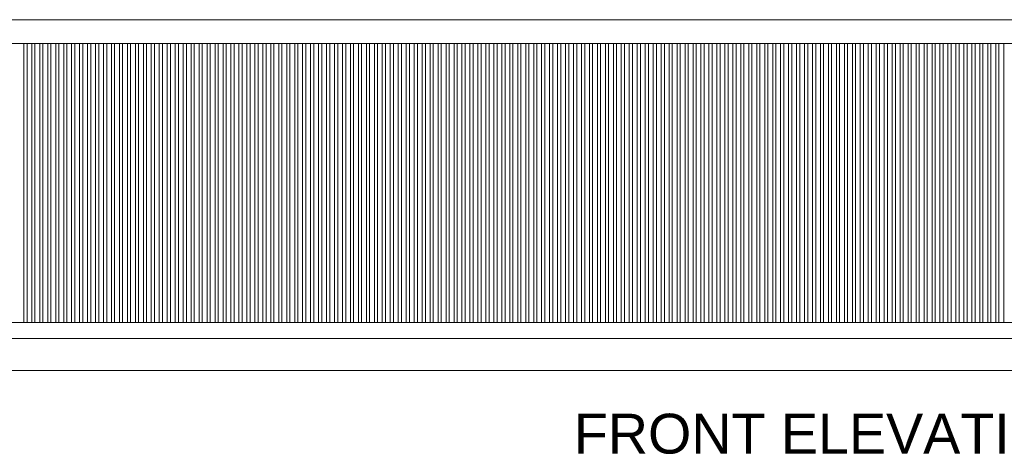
# Model space of a CAD drawing. Header units: millimetres. Extents: x 502444 to 745500, y -417645 to -375189.
# Tile 50 of 208: x 632602 to 635692, y -415722 to -414359. Entities that reach past the tile are written whole.
import ezdxf

# ---------------------------------------------------------------- set-up
doc = ezdxf.new("R2010")
doc.units = ezdxf.units.MM
doc.layers.add('ELEVATION', color=7, linetype='Continuous', lineweight=20, true_color=0xa552a5)
doc.layers.add('FURN', color=7, linetype='Continuous', lineweight=20, true_color=0x1c1c1c)
doc.layers.add('Equipment Name', color=7, linetype='Continuous')

msp = doc.modelspace()

# ---------------------------------------------------------------- linework, layer by layer
at = {"layer": 'ELEVATION', "color": 253, "true_color": 0xababab}
for p, q in [((632615.2010063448, -414433.7120927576, 32.14702471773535), (632615.2010063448, -415308.7120927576, 32.14702471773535)), ((632625.2010063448, -414433.7120927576, 32.14702471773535), (632625.2010063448, -415308.7120927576, 32.14702471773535)), ((632640.2010063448, -414433.7120927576, 32.14702471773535), (632640.2010063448, -415308.7120927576, 32.14702471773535)), ((632650.2010063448, -414433.7120927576, 32.14702471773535), (632650.2010063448, -415308.7120927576, 32.14702471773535)), ((632665.2010063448, -414433.7120927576, 32.14702471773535), (632665.2010063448, -415308.7120927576, 32.14702471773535)), ((632675.2010063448, -414433.7120927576, 32.14702471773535), (632675.2010063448, -415308.7120927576, 32.14702471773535)), ((632690.2010063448, -414433.7120927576, 32.14702471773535), (632690.2010063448, -415308.7120927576, 32.14702471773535)), ((632700.2010063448, -414433.7120927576, 32.14702471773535), (632700.2010063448, -415308.7120927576, 32.14702471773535)), ((632715.2010063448, -414433.7120927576, 32.14702471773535), (632715.2010063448, -415308.7120927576, 32.14702471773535)), ((632725.2010063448, -414433.7120927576, 32.14702471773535), (632725.2010063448, -415308.7120927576, 32.14702471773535)), ((632740.2010063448, -414433.7120927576, 32.14702471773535), (632740.2010063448, -415308.7120927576, 32.14702471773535)), ((632750.2010063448, -414433.7120927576, 32.14702471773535), (632750.2010063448, -415308.7120927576, 32.14702471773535)), ((632765.2010063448, -414433.7120927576, 32.14702471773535), (632765.2010063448, -415308.7120927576, 32.14702471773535)), ((632775.2010063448, -414433.7120927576, 32.14702471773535), (632775.2010063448, -415308.7120927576, 32.14702471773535)), ((632790.2010063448, -414433.7120927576, 32.14702471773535), (632790.2010063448, -415308.7120927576, 32.14702471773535)), ((632800.2010063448, -414433.7120927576, 32.14702471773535), (632800.2010063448, -415308.7120927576, 32.14702471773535)), ((632815.2010063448, -414433.7120927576, 32.14702471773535), (632815.2010063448, -415308.7120927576, 32.14702471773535)), ((632825.2010063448, -414433.7120927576, 32.14702471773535), (632825.2010063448, -415308.7120927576, 32.14702471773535)), ((632840.2010063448, -414433.7120927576, 32.14702471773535), (632840.2010063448, -415308.7120927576, 32.14702471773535)), ((632850.2010063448, -414433.7120927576, 32.14702471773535), (632850.2010063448, -415308.7120927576, 32.14702471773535)), ((632865.2010063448, -414433.7120927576, 32.14702471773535), (632865.2010063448, -415308.7120927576, 32.14702471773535)), ((632875.2010063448, -414433.7120927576, 32.14702471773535), (632875.2010063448, -415308.7120927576, 32.14702471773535)), ((632890.2010063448, -414433.7120927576, 32.14702471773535), (632890.2010063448, -415308.7120927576, 32.14702471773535)), ((632900.2010063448, -414433.7120927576, 32.14702471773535), (632900.2010063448, -415308.7120927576, 32.14702471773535)), ((632915.2010063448, -414433.7120927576, 32.14702471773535), (632915.2010063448, -415308.7120927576, 32.14702471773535)), ((632925.2010063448, -414433.7120927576, 32.14702471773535), (632925.2010063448, -415308.7120927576, 32.14702471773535)), ((632940.2010063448, -414433.7120927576, 32.14702471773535), (632940.2010063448, -415308.7120927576, 32.14702471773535)), ((632950.2010063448, -414433.7120927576, 32.14702471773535), (632950.2010063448, -415308.7120927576, 32.14702471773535)), ((632965.2010063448, -414433.7120927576, 32.14702471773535), (632965.2010063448, -415308.7120927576, 32.14702471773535)), ((632975.2010063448, -414433.7120927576, 32.14702471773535), (632975.2010063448, -415308.7120927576, 32.14702471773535)), ((632990.2010063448, -414433.7120927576, 32.14702471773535), (632990.2010063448, -415308.7120927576, 32.14702471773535)), ((633000.2010063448, -414433.7120927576, 32.14702471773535), (633000.2010063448, -415308.7120927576, 32.14702471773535)), ((633015.2010063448, -414433.7120927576, 32.14702471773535), (633015.2010063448, -415308.7120927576, 32.14702471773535)), ((633025.2010063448, -414433.7120927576, 32.14702471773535), (633025.2010063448, -415308.7120927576, 32.14702471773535)), ((633040.2010063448, -414433.7120927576, 32.14702471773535), (633040.2010063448, -415308.7120927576, 32.14702471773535)), ((633050.2010063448, -414433.7120927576, 32.14702471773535), (633050.2010063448, -415308.7120927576, 32.14702471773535)), ((633065.2010063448, -414433.7120927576, 32.14702471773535), (633065.2010063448, -415308.7120927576, 32.14702471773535)), ((633075.2010063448, -414433.7120927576, 32.14702471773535), (633075.2010063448, -415308.7120927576, 32.14702471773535)), ((633090.2010063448, -414433.7120927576, 32.14702471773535), (633090.2010063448, -415308.7120927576, 32.14702471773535)), ((633100.2010063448, -414433.7120927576, 32.14702471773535), (633100.2010063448, -415308.7120927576, 32.14702471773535)), ((633115.2010063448, -414433.7120927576, 32.14702471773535), (633115.2010063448, -415308.7120927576, 32.14702471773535)), ((633125.2010063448, -414433.7120927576, 32.14702471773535), (633125.2010063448, -415308.7120927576, 32.14702471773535)), ((633140.2010063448, -414433.7120927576, 32.14702471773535), (633140.2010063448, -415308.7120927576, 32.14702471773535)), ((633150.2010063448, -414433.7120927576, 32.14702471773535), (633150.2010063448, -415308.7120927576, 32.14702471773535)), ((633165.2010063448, -414433.7120927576, 32.14702471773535), (633165.2010063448, -415308.7120927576, 32.14702471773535)), ((633175.2010063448, -414433.7120927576, 32.14702471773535), (633175.2010063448, -415308.7120927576, 32.14702471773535)), ((633190.2010063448, -414433.7120927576, 32.14702471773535), (633190.2010063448, -415308.7120927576, 32.14702471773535)), ((633200.2010063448, -414433.7120927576, 32.14702471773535), (633200.2010063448, -415308.7120927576, 32.14702471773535)), ((633215.2010063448, -414433.7120927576, 32.14702471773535), (633215.2010063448, -415308.7120927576, 32.14702471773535)), ((633225.2010063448, -414433.7120927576, 32.14702471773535), (633225.2010063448, -415308.7120927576, 32.14702471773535)), ((633240.2010063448, -414433.7120927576, 32.14702471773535), (633240.2010063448, -415308.7120927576, 32.14702471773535)), ((633250.2010063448, -414433.7120927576, 32.14702471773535), (633250.2010063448, -415308.7120927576, 32.14702471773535)), ((633265.2010063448, -414433.7120927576, 32.14702471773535), (633265.2010063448, -415308.7120927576, 32.14702471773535)), ((633275.2010063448, -414433.7120927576, 32.14702471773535), (633275.2010063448, -415308.7120927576, 32.14702471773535)), ((633290.2010063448, -414433.7120927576, 32.14702471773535), (633290.2010063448, -415308.7120927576, 32.14702471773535)), ((633300.2010063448, -414433.7120927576, 32.14702471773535), (633300.2010063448, -415308.7120927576, 32.14702471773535)), ((633315.2010063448, -414433.7120927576, 32.14702471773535), (633315.2010063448, -415308.7120927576, 32.14702471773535)), ((633325.2010063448, -414433.7120927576, 32.14702471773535), (633325.2010063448, -415308.7120927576, 32.14702471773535)), ((633340.2010063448, -414433.7120927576, 32.14702471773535), (633340.2010063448, -415308.7120927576, 32.14702471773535)), ((633350.2010063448, -414433.7120927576, 32.14702471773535), (633350.2010063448, -415308.7120927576, 32.14702471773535)), ((633365.2010063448, -414433.7120927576, 32.14702471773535), (633365.2010063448, -415308.7120927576, 32.14702471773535)), ((633375.2010063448, -414433.7120927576, 32.14702471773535), (633375.2010063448, -415308.7120927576, 32.14702471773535)), ((633390.2010063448, -414433.7120927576, 32.14702471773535), (633390.2010063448, -415308.7120927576, 32.14702471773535)), ((633400.2010063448, -414433.7120927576, 32.14702471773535), (633400.2010063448, -415308.7120927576, 32.14702471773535)), ((633415.2010063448, -414433.7120927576, 32.14702471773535), (633415.2010063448, -415308.7120927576, 32.14702471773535)), ((633425.2010063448, -414433.7120927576, 32.14702471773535), (633425.2010063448, -415308.7120927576, 32.14702471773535)), ((633440.2010063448, -414433.7120927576, 32.14702471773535), (633440.2010063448, -415308.7120927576, 32.14702471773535)), ((633450.2010063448, -414433.7120927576, 32.14702471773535), (633450.2010063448, -415308.7120927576, 32.14702471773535)), ((633465.2010063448, -414433.7120927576, 32.14702471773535), (633465.2010063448, -415308.7120927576, 32.14702471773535)), ((633475.2010063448, -414433.7120927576, 32.14702471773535), (633475.2010063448, -415308.7120927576, 32.14702471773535)), ((633490.2010063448, -414433.7120927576, 32.14702471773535), (633490.2010063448, -415308.7120927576, 32.14702471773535)), ((633500.2010063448, -414433.7120927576, 32.14702471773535), (633500.2010063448, -415308.7120927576, 32.14702471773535)), ((633515.2010063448, -414433.7120927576, 32.14702471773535), (633515.2010063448, -415308.7120927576, 32.14702471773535)), ((633525.2010063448, -414433.7120927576, 32.14702471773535), (633525.2010063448, -415308.7120927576, 32.14702471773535)), ((633540.2010063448, -414433.7120927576, 32.14702471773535), (633540.2010063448, -415308.7120927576, 32.14702471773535)), ((633550.2010063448, -414433.7120927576, 32.14702471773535), (633550.2010063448, -415308.7120927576, 32.14702471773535)), ((633565.2010063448, -414433.7120927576, 32.14702471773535), (633565.2010063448, -415308.7120927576, 32.14702471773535)), ((633575.2010063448, -414433.7120927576, 32.14702471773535), (633575.2010063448, -415308.7120927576, 32.14702471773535)), ((633590.2010063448, -414433.7120927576, 32.14702471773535), (633590.2010063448, -415308.7120927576, 32.14702471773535)), ((633600.2010063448, -414433.7120927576, 32.14702471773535), (633600.2010063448, -415308.7120927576, 32.14702471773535)), ((633615.2010063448, -414433.7120927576, 32.14702471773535), (633615.2010063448, -415308.7120927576, 32.14702471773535)), ((633625.2010063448, -414433.7120927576, 32.14702471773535), (633625.2010063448, -415308.7120927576, 32.14702471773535)), ((633640.2010063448, -414433.7120927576, 32.14702471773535), (633640.2010063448, -415308.7120927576, 32.14702471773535)), ((633650.2010063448, -414433.7120927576, 32.14702471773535), (633650.2010063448, -415308.7120927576, 32.14702471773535)), ((633665.2010063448, -414433.7120927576, 32.14702471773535), (633665.2010063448, -415308.7120927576, 32.14702471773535)), ((633675.2010063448, -414433.7120927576, 32.14702471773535), (633675.2010063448, -415308.7120927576, 32.14702471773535)), ((633690.2010063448, -414433.7120927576, 32.14702471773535), (633690.2010063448, -415308.7120927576, 32.14702471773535)), ((633700.2010063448, -414433.7120927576, 32.14702471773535), (633700.2010063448, -415308.7120927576, 32.14702471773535)), ((633715.2010063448, -414433.7120927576, 32.14702471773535), (633715.2010063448, -415308.7120927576, 32.14702471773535)), ((633725.2010063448, -414433.7120927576, 32.14702471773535), (633725.2010063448, -415308.7120927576, 32.14702471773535)), ((633740.2010063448, -414433.7120927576, 32.14702471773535), (633740.2010063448, -415308.7120927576, 32.14702471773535)), ((633750.2010063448, -414433.7120927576, 32.14702471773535), (633750.2010063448, -415308.7120927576, 32.14702471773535)), ((633765.2010063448, -414433.7120927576, 32.14702471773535), (633765.2010063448, -415308.7120927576, 32.14702471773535)), ((633775.2010063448, -414433.7120927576, 32.14702471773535), (633775.2010063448, -415308.7120927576, 32.14702471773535)), ((633790.2010063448, -414433.7120927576, 32.14702471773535), (633790.2010063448, -415308.7120927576, 32.14702471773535)), ((633800.2010063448, -414433.7120927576, 32.14702471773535), (633800.2010063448, -415308.7120927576, 32.14702471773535)), ((633815.2010063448, -414433.7120927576, 32.14702471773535), (633815.2010063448, -415308.7120927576, 32.14702471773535)), ((633825.2010063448, -414433.7120927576, 32.14702471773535), (633825.2010063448, -415308.7120927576, 32.14702471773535)), ((633840.2010063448, -414433.7120927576, 32.14702471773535), (633840.2010063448, -415308.7120927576, 32.14702471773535)), ((633850.2010063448, -414433.7120927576, 32.14702471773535), (633850.2010063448, -415308.7120927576, 32.14702471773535)), ((633865.2010063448, -414433.7120927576, 32.14702471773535), (633865.2010063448, -415308.7120927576, 32.14702471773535)), ((633875.2010063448, -414433.7120927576, 32.14702471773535), (633875.2010063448, -415308.7120927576, 32.14702471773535)), ((633890.2010063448, -414433.7120927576, 32.14702471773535), (633890.2010063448, -415308.7120927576, 32.14702471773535)), ((633900.2010063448, -414433.7120927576, 32.14702471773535), (633900.2010063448, -415308.7120927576, 32.14702471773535)), ((633915.2010063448, -414433.7120927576, 32.14702471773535), (633915.2010063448, -415308.7120927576, 32.14702471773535)), ((633925.2010063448, -414433.7120927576, 32.14702471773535), (633925.2010063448, -415308.7120927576, 32.14702471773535)), ((633940.2010063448, -414433.7120927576, 32.14702471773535), (633940.2010063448, -415308.7120927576, 32.14702471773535)), ((633950.2010063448, -414433.7120927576, 32.14702471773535), (633950.2010063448, -415308.7120927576, 32.14702471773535)), ((633965.2010063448, -414433.7120927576, 32.14702471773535), (633965.2010063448, -415308.7120927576, 32.14702471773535)), ((633975.2010063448, -414433.7120927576, 32.14702471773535), (633975.2010063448, -415308.7120927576, 32.14702471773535)), ((633990.2010063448, -414433.7120927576, 32.14702471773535), (633990.2010063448, -415308.7120927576, 32.14702471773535)), ((634000.2010063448, -414433.7120927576, 32.14702471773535), (634000.2010063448, -415308.7120927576, 32.14702471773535)), ((634015.2010063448, -414433.7120927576, 32.14702471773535), (634015.2010063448, -415308.7120927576, 32.14702471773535)), ((634025.2010063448, -414433.7120927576, 32.14702471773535), (634025.2010063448, -415308.7120927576, 32.14702471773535)), ((634040.2010063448, -414433.7120927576, 32.14702471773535), (634040.2010063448, -415308.7120927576, 32.14702471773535)), ((634050.2010063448, -414433.7120927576, 32.14702471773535), (634050.2010063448, -415308.7120927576, 32.14702471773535)), ((634065.2010063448, -414433.7120927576, 32.14702471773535), (634065.2010063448, -415308.7120927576, 32.14702471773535)), ((634075.2010063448, -414433.7120927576, 32.14702471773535), (634075.2010063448, -415308.7120927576, 32.14702471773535)), ((634090.2010063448, -414433.7120927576, 32.14702471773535), (634090.2010063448, -415308.7120927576, 32.14702471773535)), ((634100.2010063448, -414433.7120927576, 32.14702471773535), (634100.2010063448, -415308.7120927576, 32.14702471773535)), ((634115.2010063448, -414433.7120927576, 32.14702471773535), (634115.2010063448, -415308.7120927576, 32.14702471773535)), ((634125.2010063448, -414433.7120927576, 32.14702471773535), (634125.2010063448, -415308.7120927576, 32.14702471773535)), ((634140.2010063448, -414433.7120927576, 32.14702471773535), (634140.2010063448, -415308.7120927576, 32.14702471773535)), ((634150.2010063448, -414433.7120927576, 32.14702471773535), (634150.2010063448, -415308.7120927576, 32.14702471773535)), ((634165.2010063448, -414433.7120927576, 32.14702471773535), (634165.2010063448, -415308.7120927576, 32.14702471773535)), ((634175.2010063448, -414433.7120927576, 32.14702471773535), (634175.2010063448, -415308.7120927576, 32.14702471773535)), ((634190.2010063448, -414433.7120927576, 32.14702471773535), (634190.2010063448, -415308.7120927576, 32.14702471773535)), ((634200.2010063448, -414433.7120927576, 32.14702471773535), (634200.2010063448, -415308.7120927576, 32.14702471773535)), ((634215.2010063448, -414433.7120927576, 32.14702471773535), (634215.2010063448, -415308.7120927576, 32.14702471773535)), ((634225.2010063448, -414433.7120927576, 32.14702471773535), (634225.2010063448, -415308.7120927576, 32.14702471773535)), ((634240.2010063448, -414433.7120927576, 32.14702471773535), (634240.2010063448, -415308.7120927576, 32.14702471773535)), ((634250.2010063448, -414433.7120927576, 32.14702471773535), (634250.2010063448, -415308.7120927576, 32.14702471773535)), ((634265.2010063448, -414433.7120927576, 32.14702471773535), (634265.2010063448, -415308.7120927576, 32.14702471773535)), ((634275.2010063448, -414433.7120927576, 32.14702471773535), (634275.2010063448, -415308.7120927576, 32.14702471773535)), ((634290.2010063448, -414433.7120927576, 32.14702471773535), (634290.2010063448, -415308.7120927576, 32.14702471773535)), ((634300.2010063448, -414433.7120927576, 32.14702471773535), (634300.2010063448, -415308.7120927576, 32.14702471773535)), ((634315.2010063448, -414433.7120927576, 32.14702471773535), (634315.2010063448, -415308.7120927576, 32.14702471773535)), ((634325.2010063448, -414433.7120927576, 32.14702471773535), (634325.2010063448, -415308.7120927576, 32.14702471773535)), ((634340.2010063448, -414433.7120927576, 32.14702471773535), (634340.2010063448, -415308.7120927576, 32.14702471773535)), ((634350.2010063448, -414433.7120927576, 32.14702471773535), (634350.2010063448, -415308.7120927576, 32.14702471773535)), ((634365.2010063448, -414433.7120927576, 32.14702471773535), (634365.2010063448, -415308.7120927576, 32.14702471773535)), ((634375.2010063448, -414433.7120927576, 32.14702471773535), (634375.2010063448, -415308.7120927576, 32.14702471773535)), ((634390.2010063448, -414433.7120927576, 32.14702471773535), (634390.2010063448, -415308.7120927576, 32.14702471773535)), ((634400.2010063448, -414433.7120927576, 32.14702471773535), (634400.2010063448, -415308.7120927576, 32.14702471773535)), ((634415.2010063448, -414433.7120927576, 32.14702471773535), (634415.2010063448, -415308.7120927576, 32.14702471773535)), ((634425.2010063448, -414433.7120927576, 32.14702471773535), (634425.2010063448, -415308.7120927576, 32.14702471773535)), ((634440.2010063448, -414433.7120927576, 32.14702471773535), (634440.2010063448, -415308.7120927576, 32.14702471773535)), ((634450.2010063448, -414433.7120927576, 32.14702471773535), (634450.2010063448, -415308.7120927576, 32.14702471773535)), ((634465.2010063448, -414433.7120927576, 32.14702471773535), (634465.2010063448, -415308.7120927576, 32.14702471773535)), ((634475.2010063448, -414433.7120927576, 32.14702471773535), (634475.2010063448, -415308.7120927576, 32.14702471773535)), ((634490.2010063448, -414433.7120927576, 32.14702471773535), (634490.2010063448, -415308.7120927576, 32.14702471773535)), ((634500.2010063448, -414433.7120927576, 32.14702471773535), (634500.2010063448, -415308.7120927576, 32.14702471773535)), ((634515.2010063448, -414433.7120927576, 32.14702471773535), (634515.2010063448, -415308.7120927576, 32.14702471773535)), ((634525.2010063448, -414433.7120927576, 32.14702471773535), (634525.2010063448, -415308.7120927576, 32.14702471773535)), ((634540.2010063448, -414433.7120927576, 32.14702471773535), (634540.2010063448, -415308.7120927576, 32.14702471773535)), ((634550.2010063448, -414433.7120927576, 32.14702471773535), (634550.2010063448, -415308.7120927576, 32.14702471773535)), ((634565.2010063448, -414433.7120927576, 32.14702471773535), (634565.2010063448, -415308.7120927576, 32.14702471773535)), ((634575.2010063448, -414433.7120927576, 32.14702471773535), (634575.2010063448, -415308.7120927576, 32.14702471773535)), ((634590.2010063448, -414433.7120927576, 32.14702471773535), (634590.2010063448, -415308.7120927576, 32.14702471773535)), ((634600.2010063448, -414433.7120927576, 32.14702471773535), (634600.2010063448, -415308.7120927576, 32.14702471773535)), ((634615.2010063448, -414433.7120927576, 32.14702471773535), (634615.2010063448, -415308.7120927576, 32.14702471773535)), ((634625.2010063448, -414433.7120927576, 32.14702471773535), (634625.2010063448, -415308.7120927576, 32.14702471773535)), ((634640.2010063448, -414433.7120927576, 32.14702471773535), (634640.2010063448, -415308.7120927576, 32.14702471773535)), ((634650.2010063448, -414433.7120927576, 32.14702471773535), (634650.2010063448, -415308.7120927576, 32.14702471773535)), ((634665.2010063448, -414433.7120927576, 32.14702471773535), (634665.2010063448, -415308.7120927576, 32.14702471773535)), ((634675.2010063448, -414433.7120927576, 32.14702471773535), (634675.2010063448, -415308.7120927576, 32.14702471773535)), ((634690.2010063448, -414433.7120927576, 32.14702471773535), (634690.2010063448, -415308.7120927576, 32.14702471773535)), ((634700.2010063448, -414433.7120927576, 32.14702471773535), (634700.2010063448, -415308.7120927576, 32.14702471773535)), ((634715.2010063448, -414433.7120927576, 32.14702471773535), (634715.2010063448, -415308.7120927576, 32.14702471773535)), ((634725.2010063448, -414433.7120927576, 32.14702471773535), (634725.2010063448, -415308.7120927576, 32.14702471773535)), ((634740.2010063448, -414433.7120927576, 32.14702471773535), (634740.2010063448, -415308.7120927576, 32.14702471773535)), ((634750.2010063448, -414433.7120927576, 32.14702471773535), (634750.2010063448, -415308.7120927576, 32.14702471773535)), ((634765.2010063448, -414433.7120927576, 32.14702471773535), (634765.2010063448, -415308.7120927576, 32.14702471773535)), ((634775.2010063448, -414433.7120927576, 32.14702471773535), (634775.2010063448, -415308.7120927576, 32.14702471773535)), ((634790.2010063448, -414433.7120927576, 32.14702471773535), (634790.2010063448, -415308.7120927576, 32.14702471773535)), ((634800.2010063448, -414433.7120927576, 32.14702471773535), (634800.2010063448, -415308.7120927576, 32.14702471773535)), ((634815.2010063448, -414433.7120927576, 32.14702471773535), (634815.2010063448, -415308.7120927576, 32.14702471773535)), ((634825.2010063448, -414433.7120927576, 32.14702471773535), (634825.2010063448, -415308.7120927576, 32.14702471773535)), ((634840.2010063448, -414433.7120927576, 32.14702471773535), (634840.2010063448, -415308.7120927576, 32.14702471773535)), ((634850.2010063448, -414433.7120927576, 32.14702471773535), (634850.2010063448, -415308.7120927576, 32.14702471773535)), ((634865.2010063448, -414433.7120927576, 32.14702471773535), (634865.2010063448, -415308.7120927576, 32.14702471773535)), ((634875.2010063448, -414433.7120927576, 32.14702471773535), (634875.2010063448, -415308.7120927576, 32.14702471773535)), ((634890.2010063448, -414433.7120927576, 32.14702471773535), (634890.2010063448, -415308.7120927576, 32.14702471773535)), ((634900.2010063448, -414433.7120927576, 32.14702471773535), (634900.2010063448, -415308.7120927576, 32.14702471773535)), ((634915.2010063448, -414433.7120927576, 32.14702471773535), (634915.2010063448, -415308.7120927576, 32.14702471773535)), ((634925.2010063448, -414433.7120927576, 32.14702471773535), (634925.2010063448, -415308.7120927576, 32.14702471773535)), ((634940.2010063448, -414433.7120927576, 32.14702471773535), (634940.2010063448, -415308.7120927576, 32.14702471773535)), ((634950.2010063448, -414433.7120927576, 32.14702471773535), (634950.2010063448, -415308.7120927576, 32.14702471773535)), ((634965.2010063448, -414433.7120927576, 32.14702471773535), (634965.2010063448, -415308.7120927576, 32.14702471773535)), ((634975.2010063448, -414433.7120927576, 32.14702471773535), (634975.2010063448, -415308.7120927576, 32.14702471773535)), ((634990.2010063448, -414433.7120927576, 32.14702471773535), (634990.2010063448, -415308.7120927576, 32.14702471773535)), ((635000.2010063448, -414433.7120927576, 32.14702471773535), (635000.2010063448, -415308.7120927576, 32.14702471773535)), ((635015.2010063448, -414433.7120927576, 32.14702471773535), (635015.2010063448, -415308.7120927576, 32.14702471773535)), ((635025.2010063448, -414433.7120927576, 32.14702471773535), (635025.2010063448, -415308.7120927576, 32.14702471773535)), ((635040.2010063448, -414433.7120927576, 32.14702471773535), (635040.2010063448, -415308.7120927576, 32.14702471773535)), ((635050.2010063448, -414433.7120927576, 32.14702471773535), (635050.2010063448, -415308.7120927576, 32.14702471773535)), ((635065.2010063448, -414433.7120927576, 32.14702471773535), (635065.2010063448, -415308.7120927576, 32.14702471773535)), ((635075.2010063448, -414433.7120927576, 32.14702471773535), (635075.2010063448, -415308.7120927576, 32.14702471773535)), ((635090.2010063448, -414433.7120927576, 32.14702471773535), (635090.2010063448, -415308.7120927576, 32.14702471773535)), ((635100.2010063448, -414433.7120927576, 32.14702471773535), (635100.2010063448, -415308.7120927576, 32.14702471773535)), ((635115.2010063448, -414433.7120927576, 32.14702471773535), (635115.2010063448, -415308.7120927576, 32.14702471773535)), ((635125.2010063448, -414433.7120927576, 32.14702471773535), (635125.2010063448, -415308.7120927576, 32.14702471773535)), ((635140.2010063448, -414433.7120927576, 32.14702471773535), (635140.2010063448, -415308.7120927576, 32.14702471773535)), ((635150.2010063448, -414433.7120927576, 32.14702471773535), (635150.2010063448, -415308.7120927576, 32.14702471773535)), ((635165.2010063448, -414433.7120927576, 32.14702471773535), (635165.2010063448, -415308.7120927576, 32.14702471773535)), ((635175.2010063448, -414433.7120927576, 32.14702471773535), (635175.2010063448, -415308.7120927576, 32.14702471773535)), ((635190.2010063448, -414433.7120927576, 32.14702471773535), (635190.2010063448, -415308.7120927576, 32.14702471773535)), ((635200.2010063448, -414433.7120927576, 32.14702471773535), (635200.2010063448, -415308.7120927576, 32.14702471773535)), ((635215.2010063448, -414433.7120927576, 32.14702471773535), (635215.2010063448, -415308.7120927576, 32.14702471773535)), ((635225.2010063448, -414433.7120927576, 32.14702471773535), (635225.2010063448, -415308.7120927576, 32.14702471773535)), ((635240.2010063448, -414433.7120927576, 32.14702471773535), (635240.2010063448, -415308.7120927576, 32.14702471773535)), ((635250.2010063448, -414433.7120927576, 32.14702471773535), (635250.2010063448, -415308.7120927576, 32.14702471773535)), ((635265.2010063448, -414433.7120927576, 32.14702471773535), (635265.2010063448, -415308.7120927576, 32.14702471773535)), ((635275.2010063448, -414433.7120927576, 32.14702471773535), (635275.2010063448, -415308.7120927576, 32.14702471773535)), ((635290.2010063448, -414433.7120927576, 32.14702471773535), (635290.2010063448, -415308.7120927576, 32.14702471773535)), ((635300.2010063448, -414433.7120927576, 32.14702471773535), (635300.2010063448, -415308.7120927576, 32.14702471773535)), ((635315.2010063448, -414433.7120927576, 32.14702471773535), (635315.2010063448, -415308.7120927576, 32.14702471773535)), ((635325.2010063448, -414433.7120927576, 32.14702471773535), (635325.2010063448, -415308.7120927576, 32.14702471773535)), ((635340.2010063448, -414433.7120927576, 32.14702471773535), (635340.2010063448, -415308.7120927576, 32.14702471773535)), ((635350.2010063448, -414433.7120927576, 32.14702471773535), (635350.2010063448, -415308.7120927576, 32.14702471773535)), ((635365.2010063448, -414433.7120927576, 32.14702471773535), (635365.2010063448, -415308.7120927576, 32.14702471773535)), ((635375.2010063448, -414433.7120927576, 32.14702471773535), (635375.2010063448, -415308.7120927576, 32.14702471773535)), ((635390.2010063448, -414433.7120927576, 32.14702471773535), (635390.2010063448, -415308.7120927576, 32.14702471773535)), ((635400.2010063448, -414433.7120927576, 32.14702471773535), (635400.2010063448, -415308.7120927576, 32.14702471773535)), ((635415.2010063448, -414433.7120927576, 32.14702471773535), (635415.2010063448, -415308.7120927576, 32.14702471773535)), ((635425.2010063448, -414433.7120927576, 32.14702471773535), (635425.2010063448, -415308.7120927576, 32.14702471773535)), ((635440.2010063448, -414433.7120927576, 32.14702471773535), (635440.2010063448, -415308.7120927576, 32.14702471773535)), ((635450.2010063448, -414433.7120927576, 32.14702471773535), (635450.2010063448, -415308.7120927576, 32.14702471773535)), ((635465.2010063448, -414433.7120927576, 32.14702471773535), (635465.2010063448, -415308.7120927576, 32.14702471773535)), ((635475.2010063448, -414433.7120927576, 32.14702471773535), (635475.2010063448, -415308.7120927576, 32.14702471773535)), ((635490.2010063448, -414433.7120927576, 32.14702471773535), (635490.2010063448, -415308.7120927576, 32.14702471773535)), ((635500.2010063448, -414433.7120927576, 32.14702471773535), (635500.2010063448, -415308.7120927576, 32.14702471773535)), ((635515.2010063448, -414433.7120927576, 32.14702471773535), (635515.2010063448, -415308.7120927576, 32.14702471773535)), ((635525.2010063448, -414433.7120927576, 32.14702471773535), (635525.2010063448, -415308.7120927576, 32.14702471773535)), ((635540.2010063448, -414433.7120927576, 32.14702471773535), (635540.2010063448, -415308.7120927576, 32.14702471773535)), ((635550.2010063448, -414433.7120927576, 32.14702471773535), (635550.2010063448, -415308.7120927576, 32.14702471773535)), ((635565.2010063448, -414433.7120927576, 32.14702471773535), (635565.2010063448, -415308.7120927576, 32.14702471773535)), ((635575.2010063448, -414433.7120927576, 32.14702471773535), (635575.2010063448, -415308.7120927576, 32.14702471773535)), ((635590.2010063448, -414433.7120927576, 32.14702471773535), (635590.2010063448, -415308.7120927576, 32.14702471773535)), ((635600.2010063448, -414433.7120927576, 32.14702471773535), (635600.2010063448, -415308.7120927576, 32.14702471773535)), ((635615.2010063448, -414433.7120927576, 32.14702471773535), (635615.2010063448, -415308.7120927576, 32.14702471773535)), ((635625.2010063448, -414433.7120927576, 32.14702471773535), (635625.2010063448, -415308.7120927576, 32.14702471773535)), ((635640.2010063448, -414433.7120927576, 32.14702471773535), (635640.2010063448, -415308.7120927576, 32.14702471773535)), ((635650.2010063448, -414433.7120927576, 32.14702471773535), (635650.2010063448, -415308.7120927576, 32.14702471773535)), ((635665.2010063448, -414433.7120927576, 32.14702471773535), (635665.2010063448, -415308.7120927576, 32.14702471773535)), ((635675.2010063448, -414433.7120927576, 32.14702471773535), (635675.2010063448, -415308.7120927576, 32.14702471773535)), ((635690.2010063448, -414433.7120927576, 32.14702471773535), (635690.2010063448, -415308.7120927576, 32.14702471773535))]:
    msp.add_line(p, q, dxfattribs=at)
at = {"layer": 'ELEVATION', "elevation": 32.14702471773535}
for points in [[(637648.1415966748, -414358.7120927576), (632425.2010063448, -414358.7120927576)], [(632425.2010063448, -414433.7120927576), (637648.1415966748, -414433.7120927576)], [(638253.5721489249, -415308.7120927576), (631819.7704540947, -415308.7120927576)], [(631819.7704540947, -415358.7120927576), (638253.5721489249, -415358.7120927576)]]:
    msp.add_lwpolyline(points, dxfattribs=at)
at = {"layer": 'FURN'}
msp.add_line((631113.3908567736, -415458.7120927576, 32.14702471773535), (638959.9517462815, -415458.7120927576, 32.14702471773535), dxfattribs=at)

# ---------------------------------------------------------------- texts
at = {"layer": 'Equipment Name', "ltscale": 5, "insert": (634161.0874610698, -415594.6636884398, -3349.819803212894), "char_height": 125, "width": 1990.152074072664, "attachment_point": 1}
msp.add_mtext('\\pxqc;{\\fArial|b0|i0|c0|p34;FRONT ELEVATION}', dxfattribs=at)

doc.saveas('drawing.dxf')
